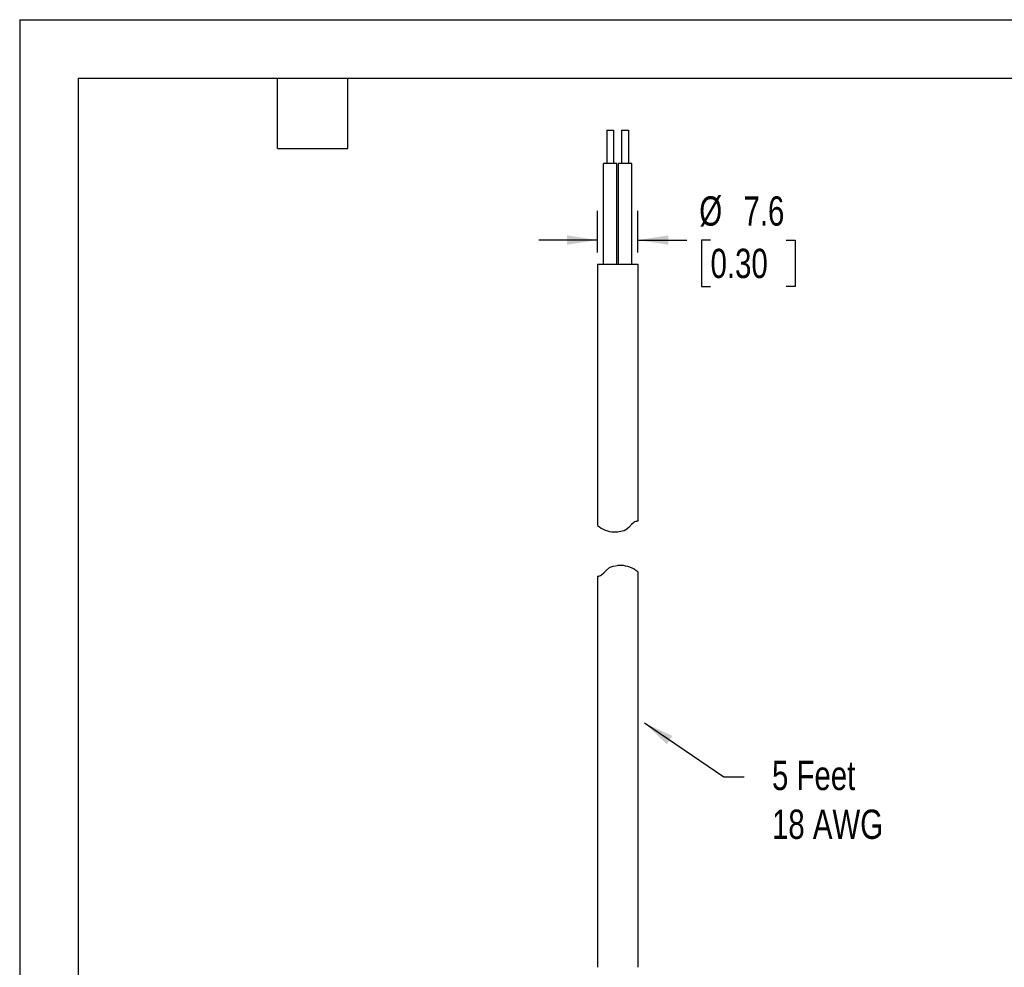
# Model space of a CAD drawing. Header units: millimetres. Extents: x 0 to 489, y 0 to 378.
# Tile 10 of 27: x 0 to 187, y 198 to 378. Entities that reach past the tile are written whole.
import ezdxf

# ---------------------------------------------------------------- set-up
doc = ezdxf.new("R2010")
doc.units = ezdxf.units.MM
doc.header["$LTSCALE"] = 1.75
doc.linetypes.add('CENTERX2', pattern=[20.32, 12.7, -2.54, 2.54, -2.54])
doc.layers.add('DIMENSIONS', color=140, linetype='Continuous', lineweight=25)
doc.layers.add('TEXT', color=140, linetype='Continuous', lineweight=25)
doc.styles.add('SLDTEXTSTYLE2', font='TXT', dxfattribs={"width": 0.75})
doc.dimstyles.new('SLDDIMSTYLE1', dxfattribs={"dimtxt": 5.55625, "dimasz": 5.7785, "dimexe": 0, "dimexo": 0.0625, "dimgap": 1.389063, "dimtad": 0, "dimtih": 1, "dimtoh": 1, "dimdec": 1, "dimrnd": 1e-09, "dimzin": 12, "dimdsep": 46, "dimtxsty": 'SLDTEXTSTYLE2', "dimsah": 1, "dimcen": 0.09, "dimadec": 0, "dimazin": 3, "dimtfac": 1, "dimtdec": 1, "dimtmove": 0, "dimatfit": 0, "dimfxl": 0, "dimfrac": 2, "dimtolj": 1, "dimtzin": 12, "dimarcsym": 0})
doc.dimstyles.new('SLDDIMSTYLE2', dxfattribs={"dimtxt": 0.18, "dimasz": 5.7785, "dimexe": 0, "dimexo": 0.0625, "dimgap": 0, "dimtad": 0, "dimtih": 1, "dimtoh": 1, "dimdec": 0, "dimrnd": 1e-09, "dimzin": 0, "dimdsep": 46, "dimtxsty": 'Standard', "dimsah": 1, "dimcen": 0.09, "dimadec": 0, "dimazin": 0, "dimtfac": 5.7785, "dimtdec": 0, "dimtofl": 0, "dimtmove": 0, "dimatfit": 3, "dimfxl": 0, "dimfrac": 2, "dimtolj": 1, "dimtzin": 0, "dimarcsym": 0})

# ---------------------------------------------------------------- blocks, each defined once
blk = doc.blocks.new('_D_4')
at = {"layer": 'DIMENSIONS'}
for p, q in [((109.58, 333.71), (109.58, 341.6)), ((117.2, 333.71), (117.2, 341.6)), ((109.58, 336.04), (98.47, 336.04)), ((117.2, 336.04), (126.49, 336.04)), ((131.01, 336.04), (129.31, 336.04)), ((129.31, 336.04), (129.31, 327.22)), ((145.37, 336.04), (147.07, 336.04)), ((147.07, 336.04), (147.07, 327.22)), ((129.31, 327.22), (131.01, 327.22)), ((147.07, 327.22), (145.37, 327.22))]:
    blk.add_line(p, q, dxfattribs=at)
for points in [[(109.58, 336.04), (103.8, 336.93), (103.8, 335.15)], [(117.2, 336.04), (122.98, 335.15), (122.98, 336.93)]]:
    blk.add_solid(points, dxfattribs=at)
at = {"layer": 'DIMENSIONS', "char_height": 5.556, "attachment_point": 1, "style": 'SLDTEXTSTYLE2'}
for s, insert in [('%%c', (128.87, 344.33)), ('7.6', (137.25, 344.33)), ('0.30', (131.01, 334.39))]:
    blk.add_mtext(s, dxfattribs=dict(at, insert=insert))

msp = doc.modelspace()

# ---------------------------------------------------------------- linework, layer by layer
at = {"color": 7, "linetype": 'Continuous'}
for q in [(0, 0), (488.95, 377.83)]:
    msp.add_line((0, 377.83), q, dxfattribs=at)
for p, q in [((111.36, 356.88), (111.36, 350.53)), ((111.36, 356.88), (112.63, 356.88)), ((112.63, 356.88), (112.63, 350.53)), ((114.15, 356.88), (114.15, 350.53)), ((114.15, 356.88), (115.42, 356.88)), ((115.42, 356.88), (115.42, 350.53)), ((110.72, 331.48), (110.72, 350.53)), ((113.26, 350.53), (110.72, 350.53)), ((113.26, 331.48), (113.26, 350.53)), ((113.52, 331.48), (113.52, 350.53)), ((116.06, 350.53), (113.52, 350.53)), ((116.06, 331.48), (116.06, 350.53)), ((109.58, 331.48), (109.58, 281.91)), ((109.58, 331.48), (117.2, 331.48)), ((117.2, 331.48), (117.2, 282.74)), ((113.4, 280.68), (112.73, 280.68)), ((114.05, 274.33), (113.38, 274.33)), ((117.2, 273.11), (117.2, 198.13)), ((109.58, 272.28), (109.58, 198.13))]:
    msp.add_line(p, q)
at = {"flags": 128}
for points in [[(117.2, 282.74), (117.17, 282.74), (117.11, 282.73), (117.04, 282.72), (116.95, 282.7), (116.86, 282.67), (116.67, 282.59), (116.46, 282.47), (115.99, 282.08), (115.51, 281.55), (114.93, 281.07), (114.61, 280.92), (114.25, 280.81), (113.4, 280.68)], [(109.58, 272.28), (109.61, 272.28), (109.67, 272.28), (109.74, 272.3), (109.83, 272.32), (109.92, 272.34), (110.11, 272.43), (110.32, 272.55), (110.79, 272.94), (111.27, 273.46), (111.85, 273.94), (112.17, 274.09), (112.53, 274.21), (113.38, 274.33)]]:
    msp.add_lwpolyline(points, dxfattribs=at)
for centre, start, end in [((112.93, 285.86), 229.6937, 267.7396), ((113.85, 269.16), 49.6937, 87.7396)]:
    msp.add_arc(centre, 5.18, start, end)
at = {"layer": 'TEXT'}
for p, q in [((11.11, 366.71), (477.84, 366.71)), ((11.11, 366.71), (11.11, 11.11)), ((48.89, 353.38), (48.89, 366.71)), ((62.23, 353.38), (62.23, 366.71)), ((48.89, 353.38), (62.23, 353.38))]:
    msp.add_line(p, q, dxfattribs=at)

# ---------------------------------------------------------------- texts
at = {"layer": 'TEXT', "linetype": 'CENTERX2', "lineweight": 18, "insert": (142.66, 237.3), "char_height": 5.5562, "attachment_point": 1, "style": 'SLDTEXTSTYLE2'}
msp.add_mtext('5 Feet^J18 AWG', dxfattribs=at)

# ---------------------------------------------------------------- dimensions: what is measured, and where the dimension line sits
at = {"layer": 'DIMENSIONS'}
dim = msp.add_linear_dim(base=(117.2, 336.04), p1=(109.58, 331.48), p2=(117.2, 331.48), text='%%c<>', dimstyle='SLDDIMSTYLE1', dxfattribs=at)
dim.commit()
dim.dimension.update_dxf_attribs({"geometry": '_D_4', "text_midpoint": (138.19, 336.04), "dimtype": 160})

# ---------------------------------------------------------------- leaders
at = {"layer": 'TEXT', "linetype": 'CENTERX2', "lineweight": 18}
msp.add_leader([(118.46, 244.47), (133.51, 234.27), (137.41, 234.27)], dimstyle='SLDDIMSTYLE2', dxfattribs=at)

doc.saveas('drawing.dxf')
